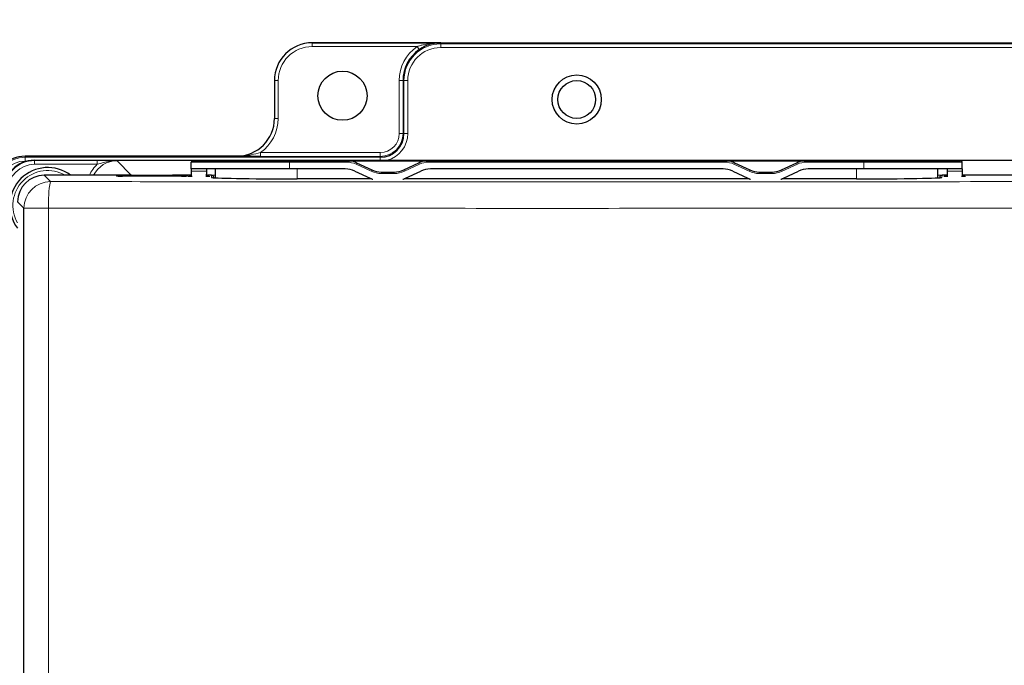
# Paper-space layout 'Blatt3' of a CAD drawing. Header units: millimetres. Extents: x 5 to 418, y 2 to 292.
# Tile 32 of 54: x 57 to 100, y 217 to 246. Entities that reach past the tile are written whole.
import ezdxf

# ---------------------------------------------------------------- set-up
doc = ezdxf.new("R2010")
doc.units = ezdxf.units.MM
doc.layers.add('SLD-0', color=7, linetype='Continuous')
doc.styles.add('SLDTEXTSTYLE0', font='TXT', dxfattribs={"width": 0.605})
doc.dimstyles.new('SLDDIMSTYLE0', dxfattribs={"dimtxt": 3.5, "dimasz": 3.302, "dimexe": 0, "dimexo": 0.0625, "dimgap": 0.875, "dimtad": 1, "dimlfac": 3, "dimrnd": 1e-09, "dimzin": 12, "dimdsep": 46, "dimtxsty": 'SLDTEXTSTYLE0', "dimsah": 1, "dimcen": 0.09, "dimadec": 0, "dimazin": 3, "dimtfac": 1, "dimtofl": 0, "dimtmove": 0, "dimatfit": 3, "dimfxl": 1, "dimfrac": 2, "dimtolj": 1, "dimtzin": 12, "dimarcsym": 0})

# ---------------------------------------------------------------- blocks, each defined once
blk = doc.blocks.new('_D_11')
at = {"layer": 'SLD-0', "color": 7}
for p, q in [((47, 229.716), (47, 259.108)), ((139.333, 229.716), (139.333, 259.108)), ((47, 258.108), (139.333, 258.108))]:
    blk.add_line(p, q, dxfattribs=at)
for points in [[(47, 258.108), (50.302, 257.6), (50.302, 258.616)], [(139.333, 258.108), (136.031, 258.616), (136.031, 257.6)]]:
    blk.add_solid(points, dxfattribs=at)
at = {"layer": 'SLD-0', "color": 7, "insert": (89.156, 262.62), "char_height": 3.5, "attachment_point": 1, "style": 'SLDTEXTSTYLE0'}
blk.add_mtext('277', dxfattribs=at)

psp = doc.layouts.new('Blatt3')

# ---------------------------------------------------------------- linework, layer by layer
at = {"color": 7, "linetype": 'Continuous', "lineweight": 25}
for p, q in [((75.4997, 244.8825), (69.833, 244.8825)), ((69.833, 244.8825), (116.4997, 244.8825)), ((68.1664, 243.2159), (68.1664, 241.5492)), ((66.4997, 239.8825), (57.1663, 239.8825)), ((57.5687, 239.707), (128.764, 239.707)), ((64.4997, 239.3197), (64.4997, 239.6197)), ((68.833, 239.3197), (64.4997, 239.3197)), ((64.4997, 239.3197), (64.4997, 239.226)), ((64.5663, 239.6863), (68.833, 239.6863)), ((65.1663, 239.3197), (65.1647, 239.226)), ((65.5663, 238.9304), (65.5663, 239.3197)), ((68.833, 239.6863), (71.3703, 239.6863)), ((71.289, 239.3197), (68.833, 239.3197)), ((71.3703, 239.6863), (74.9623, 239.6863)), ((71.7929, 239.5926), (72.4633, 239.28)), ((73.8693, 239.28), (74.5397, 239.5926)), ((74.9623, 239.6863), (88.037, 239.6863)), ((87.9557, 239.3197), (75.0436, 239.3197)), ((88.037, 239.6863), (91.629, 239.6863)), ((88.4596, 239.5926), (89.13, 239.28)), ((90.536, 239.28), (91.2064, 239.5926)), ((91.629, 239.6863), (94.1663, 239.6863)), ((94.1663, 239.3197), (91.7103, 239.3197)), ((94.1663, 239.6863), (98.433, 239.6863)), ((98.4997, 239.3197), (94.1663, 239.3197)), ((97.433, 238.9304), (97.433, 239.3197)), ((97.833, 239.3197), (97.8346, 239.226)), ((98.4997, 239.3197), (98.4997, 239.6197)), ((98.4997, 239.3197), (98.4997, 239.226)), ((61.8155, 239.0435), (58.0053, 239.0435)), ((64.0663, 238.9987), (61.4663, 238.9987)), ((61.7409, 239.0004), (61.7391, 238.9987)), ((61.8587, 239.0492), (61.8791, 239.0492)), ((61.8791, 239.0492), (63.6536, 239.0492)), ((63.6536, 239.0492), (63.6739, 239.0492)), ((64.4997, 239.0435), (63.7171, 239.0435)), ((63.7935, 238.9987), (63.7918, 239.0004)), ((64.4997, 239.226), (64.4997, 238.9723)), ((65.1647, 239.226), (65.1603, 238.9723)), ((65.3869, 239.0435), (65.1615, 239.0435)), ((65.4869, 238.9452), (65.4871, 238.9354)), ((72.4506, 238.8845), (69.1663, 238.8845)), ((71.7117, 239.226), (72.3821, 238.9134)), ((72.886, 239.1863), (73.4467, 239.1863)), ((89.1172, 238.8845), (73.8821, 238.8845)), ((73.9506, 238.9134), (74.621, 239.226)), ((88.3783, 239.226), (89.0487, 238.9134)), ((89.5526, 239.1863), (90.1133, 239.1863)), ((93.833, 238.8845), (90.5487, 238.8845)), ((90.6172, 238.9134), (91.2876, 239.226)), ((97.5122, 238.9354), (97.5124, 238.9452)), ((97.8378, 239.0435), (97.6124, 239.0435)), ((97.8346, 239.226), (97.839, 238.9723)), ((98.4997, 239.226), (98.4997, 238.9723)), ((116.9822, 239.0435), (98.4997, 239.0435)), ((57.1174, 211.2642), (57.1174, 237.5984))]:
    psp.add_line(p, q, dxfattribs=at)
at = {"color": 7, "linetype": 'Continuous', "lineweight": 18}
for p, q in [((69.833, 244.8825), (69.833, 244.7158)), ((69.833, 244.8825), (69.833, 244.8825)), ((74.4556, 244.7158), (69.833, 244.7158)), ((74.4556, 244.7158), (74.5508, 244.5791)), ((75.4997, 244.8825), (75.4997, 244.8359)), ((110.833, 244.8825), (75.4997, 244.8825)), ((75.4997, 244.6693), (75.4997, 244.8359)), ((75.4997, 244.8359), (110.833, 244.8359)), ((110.833, 244.6693), (75.4997, 244.6693)), ((68.1664, 243.2159), (68.1663, 243.2159)), ((68.1664, 243.2159), (68.333, 243.2159)), ((68.333, 243.2159), (68.333, 241.5492)), ((73.6721, 240.8825), (73.6721, 243.2159)), ((73.6721, 243.2159), (73.8388, 243.2159)), ((73.8388, 243.2159), (73.8388, 240.8825)), ((73.8388, 243.2159), (73.8796, 243.2159)), ((73.8796, 240.8825), (73.8796, 243.2159)), ((74.0462, 243.2159), (73.8796, 243.2159)), ((74.0462, 243.2159), (74.0462, 240.8825)), ((68.1664, 241.5492), (68.1663, 241.5492)), ((68.1664, 241.5492), (68.333, 241.5492)), ((73.6721, 240.8825), (73.8388, 240.8825)), ((73.8388, 240.8825), (73.8796, 240.8825)), ((74.0462, 240.8825), (73.8796, 240.8825)), ((57.1663, 239.8825), (57.1663, 239.8359)), ((57.1663, 239.8825), (57.1663, 239.8825)), ((57.1663, 239.6693), (57.1663, 239.8359)), ((57.1663, 239.8359), (72.833, 239.8359)), ((66.4997, 239.8825), (66.4997, 239.8825)), ((67.5455, 240.0434), (67.5455, 239.8768)), ((67.5455, 240.0434), (72.833, 240.0434)), ((72.833, 239.8768), (67.5455, 239.8768)), ((72.833, 240.0434), (72.833, 239.8768)), ((72.833, 239.8768), (72.833, 239.8359)), ((72.833, 239.707), (72.833, 239.8359)), ((57.2539, 239.6693), (57.1663, 239.6693)), ((57.5687, 239.707), (57.5837, 239.6921)), ((57.5837, 239.6921), (60.3541, 239.6921)), ((57.5837, 239.6921), (57.5837, 239.5255)), ((60.3541, 239.5255), (57.5837, 239.5255)), ((60.3541, 239.6921), (60.3541, 239.5255)), ((61.2292, 239.6863), (61.8519, 239.0521)), ((68.833, 239.6197), (64.4997, 239.6197)), ((68.833, 239.6197), (68.833, 239.6863)), ((68.833, 239.3197), (68.833, 239.6197)), ((71.3703, 239.6197), (68.833, 239.6197)), ((69.1663, 238.8845), (69.1663, 239.3197)), ((71.3703, 239.6197), (71.3703, 239.6863)), ((71.7648, 239.5322), (71.7929, 239.5926)), ((72.4352, 239.2196), (71.7648, 239.5322)), ((74.5679, 239.5322), (73.8975, 239.2196)), ((74.5397, 239.5926), (74.5679, 239.5322)), ((74.9623, 239.6863), (74.9623, 239.6197)), ((88.037, 239.6197), (74.9623, 239.6197)), ((88.037, 239.6863), (88.037, 239.6197)), ((88.4596, 239.5926), (88.4314, 239.5322)), ((89.1018, 239.2196), (88.4314, 239.5322)), ((91.2345, 239.5322), (90.5641, 239.2196)), ((91.2064, 239.5926), (91.2345, 239.5322)), ((91.629, 239.6863), (91.629, 239.6197)), ((94.1663, 239.6197), (91.629, 239.6197)), ((93.833, 238.8845), (93.833, 239.3197)), ((94.1663, 239.6863), (94.1663, 239.6197)), ((94.1663, 239.3197), (94.1663, 239.6197)), ((98.4997, 239.6197), (94.1663, 239.6197)), ((58.0053, 239.0435), (58.2839, 238.7649)), ((61.1997, 239.0033), (61.1997, 239.0277)), ((61.4663, 239.0324), (61.7858, 239.0324)), ((61.4663, 238.9987), (61.4663, 239.0324)), ((61.7612, 239.0004), (61.7409, 239.0004)), ((61.7595, 238.9987), (61.7612, 239.0004)), ((61.7612, 239.0004), (61.7629, 238.9987)), ((61.8519, 239.0491), (61.8519, 239.0521)), ((61.8519, 239.0521), (64.4997, 239.0521)), ((61.8791, 239.0492), (61.8791, 238.9987)), ((63.6536, 239.0492), (63.6536, 238.9987)), ((63.7469, 239.0324), (64.0663, 239.0324)), ((63.7714, 239.0004), (63.7697, 238.9987)), ((63.7714, 239.0004), (63.7731, 238.9987)), ((63.7918, 239.0004), (63.7714, 239.0004)), ((64.0663, 238.9987), (64.0663, 239.0324)), ((64.3124, 239.002), (64.333, 239.0033)), ((64.333, 239.0277), (64.333, 239.0033)), ((65.1647, 239.226), (64.4997, 239.226)), ((65.1616, 239.0521), (65.5663, 239.0521)), ((65.3886, 238.9504), (65.3869, 239.0435)), ((72.4633, 239.28), (72.4352, 239.2196)), ((72.886, 239.1863), (72.886, 239.1197)), ((73.4467, 239.1197), (72.886, 239.1197)), ((73.4467, 239.1863), (73.4467, 239.1197)), ((73.8693, 239.28), (73.8975, 239.2196)), ((89.13, 239.28), (89.1018, 239.2196)), ((89.5526, 239.1863), (89.5526, 239.1197)), ((90.1133, 239.1197), (89.5526, 239.1197)), ((90.1133, 239.1863), (90.1133, 239.1197)), ((90.536, 239.28), (90.5641, 239.2196)), ((97.433, 239.0521), (97.8377, 239.0521)), ((97.6124, 239.0435), (97.6107, 238.9504)), ((97.8346, 239.226), (98.4997, 239.226)), ((98.4997, 239.0521), (124.4807, 239.0521)), ((57.1174, 237.5984), (56.8388, 237.877)), ((57.1174, 237.5984), (58.207, 237.5984)), ((58.207, 237.5984), (58.207, 211.2293))]:
    psp.add_line(p, q, dxfattribs=at)
at = {"color": 7, "linetype": 'Continuous', "lineweight": 18, "flags": 128}
psp.add_lwpolyline([(58.3669, 239.0435), (58.2732, 239.0543), (57.96, 239.0426)], dxfattribs=at)
at = {"color": 7, "linetype": 'Continuous', "lineweight": 25}
for centre, radius in [((71.1663, 242.5492), 1.0833), ((81.4997, 242.3825), 1.0833), ((81.4997, 242.3825), 0.8333)]:
    psp.add_circle(centre, radius, dxfattribs=at)
for centre, radius, start, end in [((69.833, 243.2159), 1.6666, 90, 180), ((75.4997, 243.2159), 1.6609, 124.83891, 180), ((66.4997, 241.5492), 1.6667, 270, 0), ((72.833, 240.8825), 1.0466, 270, 0), ((57.1663, 238.5492), 1.3333, 90, 180), ((58.1663, 237.7159), 1.6667, 52.80523, 217.20198), ((64.5663, 239.6197), 0.0667, 90, 180), ((71.289, 238.3197), 1, 65, 90), ((71.3703, 238.6863), 1, 65, 90), ((74.9623, 238.6863), 1, 90, 115), ((75.0436, 238.3197), 1, 90, 115), ((87.9557, 238.3197), 1, 65, 90), ((88.037, 238.6863), 1, 65, 90), ((91.629, 238.6863), 1, 90, 115), ((91.7103, 238.3197), 1, 90, 115), ((98.433, 239.6197), 0.0667, 0, 90), ((61.8587, 238.8826), 0.1666, 90.00075, 135.00542), ((63.6739, 238.8826), 0.1666, 44.99458, 89.99925), ((72.8047, 239.8197), 1, 245, 252.48159), ((72.886, 240.1863), 1, 245, 270), ((73.4467, 240.1863), 1, 270, 295), ((73.528, 239.8197), 1, 287.51841, 295), ((89.4713, 239.8197), 1, 245, 252.48159), ((89.5526, 240.1863), 1, 245, 270), ((90.1133, 240.1863), 1, 270, 295), ((90.1946, 239.8197), 1, 287.51841, 295)]:
    psp.add_arc(centre, radius, start, end, dxfattribs=at)
at = {"color": 7, "linetype": 'Continuous', "lineweight": 18}
for centre, radius, start, end in [((69.833, 243.2159), 1.5, 90, 180), ((75.4997, 243.2159), 1.8275, 124.83891, 180), ((75.4997, 243.2159), 1.6201, 90, 180), ((75.4997, 243.2159), 1.4534, 90, 180), ((66.4997, 241.5492), 1.8334, 304.78182, 0), ((72.833, 240.8825), 1.0058, 270, 0), ((72.833, 240.8825), 0.8391, 270, 0), ((72.833, 240.8825), 1.2132, 284.31758, 0), ((57.1663, 238.5492), 1.2867, 90, 180), ((57.1663, 238.5492), 1.1201, 90, 180), ((71.3703, 238.6863), 0.9333, 65, 90), ((74.9623, 238.6863), 0.9333, 90, 115), ((88.037, 238.6863), 0.9333, 65, 90), ((91.629, 238.6863), 0.9333, 90, 115), ((58.1663, 237.7159), 1.5367, 59.76363, 210.24577), ((61.1997, 238.8611), 0.1667, 56.3311, 90.00033), ((61.8791, 238.8826), 0.1666, 90.00075, 135.00542), ((63.6536, 238.8826), 0.1666, 44.99458, 89.99925), ((64.333, 238.8611), 0.1667, 89.99967, 123.6689), ((65.3886, 238.8504), 0.1, 64.21382, 90.00054), ((72.886, 240.1863), 1.0667, 245, 270), ((73.4467, 240.1863), 1.0667, 270, 295), ((89.5526, 240.1863), 1.0667, 245, 270), ((90.1133, 240.1863), 1.0667, 270, 295), ((97.6107, 238.8504), 0.1, 89.99946, 115.78618), ((58.2843, 237.598), 1.1669, 90.02044, 179.97956), ((62.8756, 237.8767), 4.6769, 169.05178, 183.41081)]:
    psp.add_arc(centre, radius, start, end, dxfattribs=at)
at = {"color": 7, "linetype": 'Continuous', "lineweight": 25}
for centre, major_axis, ratio, start_param, end_param in [((57.5691, 238.3734), (-0.9476, 0.9386), 0.999681, 5.493162, 7.0636393), ((58.0056, 237.8767), (-0.8252, 0.8252), 0.9996955, 5.4979394, 7.0684312), ((61.4663, 239.0277), (0.2667, 0), 0.0174551, 1.5707963, 3.1415927), ((61.4663, 239.0033), (0.2667, 0), 0.0174551, 3.8859881, 4.712389), ((64.0663, 239.0277), (0.2667, 0), 0.0174551, 0, 1.5707963), ((64.0663, 239.0033), (0.2667, 0), 0.0174551, 4.712389, 5.6328724), ((65.3869, 238.9435), (-0.0017, 0.1), 0.9998476, 4.712389, 6.2657347), ((69.1663, 238.9504), (3.7778, 0), 0.0174551, 3.1418973, 4.712389), ((93.833, 238.9504), (3.7778, 0), 0.0174551, 4.712389, 6.2828806), ((97.6124, 238.9435), (-0.0017, -0.1), 0.9998476, 3.1590433, 4.712389)]:
    psp.add_ellipse(centre, major_axis=major_axis, ratio=ratio, start_param=start_param, end_param=end_param, dxfattribs=at)
at = {"color": 7, "linetype": 'Continuous', "lineweight": 18}
for centre, major_axis, ratio, start_param, end_param in [((57.5841, 238.3586), (0.9475, -0.9385), 0.9997608, 2.3515693, 3.9220467), ((57.5841, 238.3586), (-0.8292, 0.8213), 0.999681, 5.493162, 7.0636393), ((61.2297, 238.5194), (-0.9344, 0.9517), 0.9996898, 6.2230915, 6.6739735), ((61.2297, 238.5194), (-0.8177, 0.8328), 0.9996012, 5.5071014, 6.6121208), ((61.4663, 239.0033), (0.2667, 0), 0.0174551, 3.1415927, 3.8859881), ((61.8522, 237.8853), (-0.8175, 0.8327), 0.9997784, 5.5071014, 5.6285572), ((64.0663, 239.0033), (0.2667, 0), 0.0174551, 5.6328724, 6.2831853), ((64.833, 238.9882), (0.4784, 0), 0.0174551, 2.3416449, 3.5937106), ((64.833, 238.9882), (0.4784, 0), 0.0174551, 5.4662087, 7.0995526), ((98.1663, 238.9882), (0.4784, 0), 0.0174551, 2.3252254, 3.5937106), ((98.1663, 238.9882), (0.4784, 0), 0.0174551, 5.4832376, 7.0831331)]:
    psp.add_ellipse(centre, major_axis=major_axis, ratio=ratio, start_param=start_param, end_param=end_param, dxfattribs=at)
for points, knots in [([(74.4556, 244.7158), (74.5035, 244.7316), (74.5996, 244.7631), (74.7397, 244.7983), (74.8744, 244.8262), (75.0468, 244.8544), (75.2537, 244.8761), (75.4194, 244.8821), (75.498, 244.8825), (75.4997, 244.8825)], [0, 0, 0, 0, 0.1404051, 0.2818919, 0.4047336, 0.5278668, 0.775704, 0.9953892, 1, 1, 1, 1]), ([(66.4997, 239.8825), (66.5012, 239.8825), (66.7131, 239.8818), (67.0642, 239.9174), (67.4087, 240.0076), (67.5455, 240.0434)], [0, 0, 0, 0, 0.0044087, 0.6048107, 1, 1, 1, 1]), ([(60.3541, 239.6921), (60.4547, 239.6919), (60.6627, 239.6915), (60.9266, 239.6893), (61.1126, 239.6875), (61.2049, 239.6865), (61.2282, 239.6863), (61.2292, 239.6863)], [0, 0, 0, 0, 0.3198626, 0.6612764, 0.9144609, 0.9961301, 1, 1, 1, 1]), ([(61.2292, 239.6863), (61.228, 239.6863), (61.2236, 239.6863), (61.1964, 239.6863), (61.0912, 239.6844), (60.8874, 239.6651), (60.6236, 239.6085), (60.4388, 239.5516), (60.3541, 239.5255)], [0, 0, 0, 0, 0.0043661, 0.0147783, 0.0922666, 0.3619382, 0.7073392, 1, 1, 1, 1]), ([(58.2839, 238.7649), (62.1219, 238.7612), (68.5402, 238.7549), (77.5533, 238.752), (85.3071, 238.7525), (93.0606, 238.756), (98.2224, 238.761), (100.804, 238.7635)], [0, 0, 0, 0, 0.271012, 0.4532093, 0.6355056, 0.8177031, 1, 1, 1, 1]), ([(100.8765, 237.597), (98.2872, 237.5945), (93.1073, 237.5896), (85.328, 237.586), (77.5456, 237.5855), (68.5008, 237.5884), (62.0586, 237.5947), (58.207, 237.5984)], [0, 0, 0, 0, 0.182198, 0.3644956, 0.5466918, 0.7289869, 1, 1, 1, 1])]:
    psp.add_open_spline(points, degree=3, knots=knots, dxfattribs=at)
at = {"color": 7, "linetype": 'Continuous', "lineweight": 25}
for points, knots in [([(75.4997, 244.8825), (75.4982, 244.8825), (75.4267, 244.8818), (75.2768, 244.8709), (75.0493, 244.8225), (74.8005, 244.7341), (74.638, 244.6332), (74.5508, 244.5791)], [0, 0, 0, 0, 0.00441044, 0.22168116, 0.46418223, 0.71250232, 1, 1, 1, 1]), ([(67.5455, 239.8768), (67.3933, 239.8771), (67.0281, 239.8779), (66.6955, 239.8809), (66.501, 239.8825), (66.4997, 239.8825)], [0, 0, 0, 0, 0.41501718, 0.99594335, 1, 1, 1, 1]), ([(61.2765, 239.0002), (61.2631, 239.0004), (61.2385, 239.0009), (61.2218, 239.0016), (61.2204, 239.0017), (61.2198, 239.0018)], [0, 0, 0, 0, 0.43709946, 0.79740761, 1, 1, 1, 1]), ([(64.3134, 239.0018), (64.313, 239.0018), (64.3118, 239.0017), (64.3003, 239.0011), (64.2831, 239.0007), (64.2736, 239.0005)], [0, 0, 0, 0, 0.18221816, 0.54892284, 1, 1, 1, 1]), ([(64.5342, 238.9819), (64.5057, 238.9823), (64.4371, 238.9832), (64.3841, 238.9853), (64.375, 238.986), (64.3719, 238.9863)], [0, 0, 0, 0, 0.3197288, 0.7691282, 1, 1, 1, 1]), ([(65.2941, 238.9863), (65.2938, 238.9862), (65.2928, 238.9861), (65.2712, 238.9848), (65.2292, 238.9833), (65.1733, 238.9825), (65.1509, 238.9822)], [0, 0, 0, 0, 0.0875218, 0.313885, 0.7244191, 1, 1, 1, 1]), ([(97.8527, 238.9821), (97.8295, 238.9824), (97.7666, 238.9833), (97.7175, 238.9853), (97.7084, 238.986), (97.7053, 238.9863)], [0, 0, 0, 0, 0.2771532, 0.75467878, 1, 1, 1, 1]), ([(98.6274, 238.9863), (98.6271, 238.9862), (98.6261, 238.9861), (98.6046, 238.9848), (98.5585, 238.9832), (98.4964, 238.9823), (98.468, 238.9819)], [0, 0, 0, 0, 0.0817451, 0.2931677, 0.6766052, 1, 1, 1, 1])]:
    psp.add_open_spline(points, degree=3, knots=knots, dxfattribs=at)

# ---------------------------------------------------------------- dimensions: what is measured, and where the dimension line sits
at = {"layer": 'SLD-0', "color": 7}
dim = psp.add_linear_dim(base=(139.3328, 258.1085), p1=(46.9996, 229.7158), p2=(139.3328, 229.7158), dimstyle='SLDDIMSTYLE0', dxfattribs=at)
dim.commit()
dim.dimension.update_dxf_attribs({"geometry": '_D_11', "text_midpoint": (93.1662, 258.1085), "dimtype": 160})

doc.saveas('drawing.dxf')
